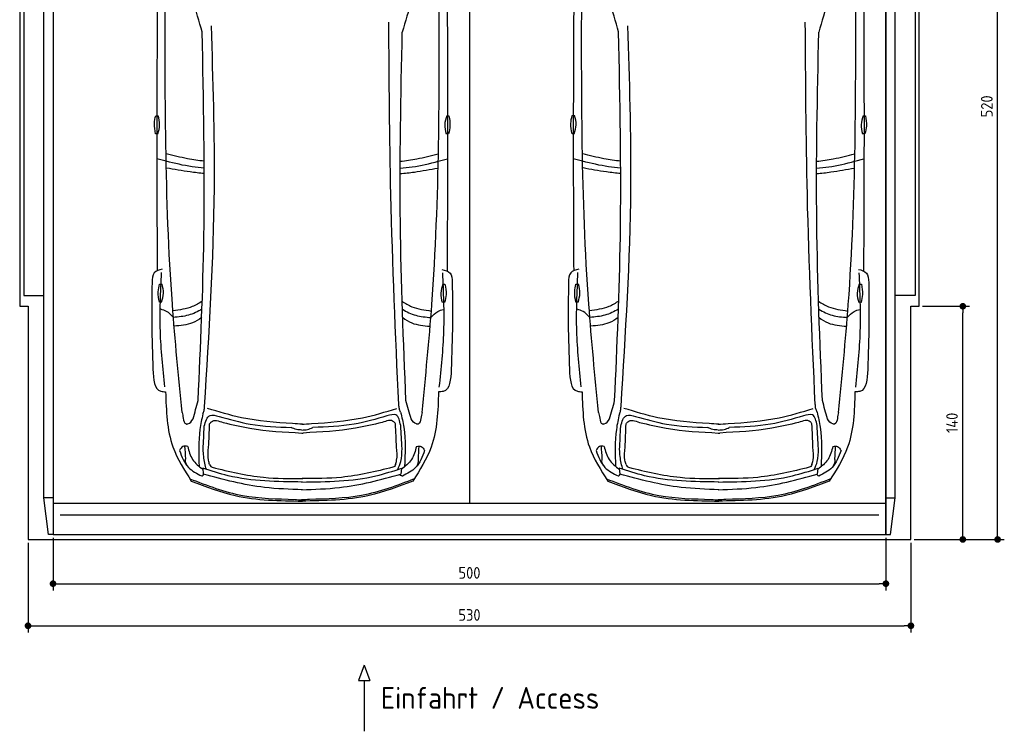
# Model space of a CAD drawing. Header units: millimetres. Extents: x -20 to 5911, y -1152 to 5573.
# Tile 1 of 3: x 0 to 5911, y -1152 to 3120. Entities that reach past the tile are written whole.
import ezdxf

# ---------------------------------------------------------------- set-up
doc = ezdxf.new("R2010")
doc.units = ezdxf.units.MM
for name, color, linetype in [('4', 3, 'Continuous'), ('5', 3, 'Continuous'), ('Car', 10, 'Continuous')]:
    doc.layers.add(name, color=color, linetype=linetype)
doc.styles.get("Standard").update_dxf_attribs({"font": 'ISOCP.SHX'})
doc.dimstyles.new('GEN-ISO', dxfattribs={"dimscale": 20, "dimtxt": 3.5, "dimasz": 2, "dimexe": 2, "dimexo": 1, "dimgap": 1.5, "dimtad": 1, "dimdec": 1, "dimdsep": 46, "dimtxsty": 'Standard', "dimblk": 'PUNKT', "dimcen": 2, "dimclrd": 256, "dimclre": 256, "dimclrt": 2, "dimadec": 0, "dimazin": 0, "dimtp": 0.1, "dimtm": 0.1, "dimtfac": 0.71, "dimtdec": 1, "dimtmove": 2, "dimatfit": 3, "dimldrblk": 'PUNKT', "dimfxl": 0, "dimtolj": 1, "dimarcsym": 0})

# ---------------------------------------------------------------- blocks, each defined once
blk = doc.blocks.new('PUNKT')
at = {"layer": '4', "color": 0, "linetype": 'ByBlock'}
blk.add_line((-0.5, 0), (-1, 0), dxfattribs=at)
at = {"layer": '4', "color": 0, "linetype": 'ByBlock', "const_width": 0.5}
blk.add_lwpolyline([(-0.25, 0, 1), (0.25, 0, 1)], format="xyb", close=True, dxfattribs=at)
blk = doc.blocks.new('*D7')
at = {"layer": '5', "lineweight": -2}
for p, q in [((50, -20), (50, -558)), ((5350, -20), (5350, -558)), ((90, -518), (5310, -518))]:
    blk.add_line(p, q, dxfattribs=at)
at = {"layer": 'DEFPOINTS', "color": 0}
for p in [(50, 0), (5350, 0), (5350, -518)]:
    blk.add_point(p, dxfattribs=at)
at = {"layer": '5', "lineweight": -2, "xscale": 40, "yscale": 40, "zscale": 40, "rotation": 180}
blk.add_blockref('PUNKT', (50, -518), dxfattribs=at)
at = {"layer": '5', "lineweight": -2, "xscale": 40, "yscale": 40, "zscale": 40}
blk.add_blockref('PUNKT', (5350, -518), dxfattribs=at)
at = {"layer": '5', "color": 2, "insert": (2700, -453), "char_height": 70, "attachment_point": 5}
blk.add_mtext('530', dxfattribs=at)
blk = doc.blocks.new('*D8')
at = {"layer": '5', "lineweight": -2}
for p, q in [((200, 10), (200, -305.5)), ((5200, 10), (5200, -305.5)), ((240, -265.5), (5160, -265.5))]:
    blk.add_line(p, q, dxfattribs=at)
at = {"layer": 'DEFPOINTS', "color": 0}
for p in [(200, 30), (5200, 30), (5200, -265.5)]:
    blk.add_point(p, dxfattribs=at)
at = {"layer": '5', "lineweight": -2, "xscale": 40, "yscale": 40, "zscale": 40, "rotation": 180}
blk.add_blockref('PUNKT', (200, -265.5), dxfattribs=at)
at = {"layer": '5', "lineweight": -2, "xscale": 40, "yscale": 40, "zscale": 40}
blk.add_blockref('PUNKT', (5200, -265.5), dxfattribs=at)
at = {"layer": '5', "color": 2, "insert": (2700, -200.5), "char_height": 70, "attachment_point": 5}
blk.add_mtext('500', dxfattribs=at)
blk = doc.blocks.new('*D3')
at = {"layer": '5', "lineweight": -2}
for p, q in [((5420, 5200), (5910.6, 5200)), ((5870.6, 40), (5870.6, 5160)), ((5370, 0), (5910.6, 0))]:
    blk.add_line(p, q, dxfattribs=at)
at = {"layer": 'DEFPOINTS', "color": 0}
for p in [(5400, 5200), (5870.6, 5200), (5350, 0)]:
    blk.add_point(p, dxfattribs=at)
at = {"layer": '5', "lineweight": -2, "xscale": 40, "yscale": 40, "zscale": 40}
for p, rotation in [((5870.6, 5200), 90), ((5870.6, 0), 270)]:
    blk.add_blockref('PUNKT', p, dxfattribs=dict(at, rotation=rotation))
at = {"layer": '5', "color": 2, "insert": (5805.6, 2600), "char_height": 70, "attachment_point": 5, "rotation": 90}
blk.add_mtext('\\A1;520', dxfattribs=at)
blk = doc.blocks.new('*D5')
at = {"layer": '5', "lineweight": -2}
for p, q in [((5420, 1400), (5701.5, 1400)), ((5661.5, 40), (5661.5, 1360)), ((5370, 0), (5701.5, 0))]:
    blk.add_line(p, q, dxfattribs=at)
at = {"layer": 'DEFPOINTS', "color": 0}
for p in [(5400, 1400), (5661.5, 1400), (5350, 0)]:
    blk.add_point(p, dxfattribs=at)
at = {"layer": '5', "lineweight": -2, "xscale": 40, "yscale": 40, "zscale": 40}
for p, rotation in [((5661.5, 1400), 90), ((5661.5, 0), 270)]:
    blk.add_blockref('PUNKT', p, dxfattribs=dict(at, rotation=rotation))
at = {"layer": '5', "color": 2, "insert": (5596.5, 700), "char_height": 70, "attachment_point": 5, "rotation": 90}
blk.add_mtext('\\A1;140', dxfattribs=at)

msp = doc.modelspace()

# ---------------------------------------------------------------- linework, layer by layer
for p, q in [((2700, 5063.5), (2700, 218)), ((172.5, 30), (145, 250)), ((200, 250), (145, 250)), ((5200, 250), (5255, 250)), ((5227.5, 30), (5255, 250)), ((200, 218), (5200, 218)), ((2068.28, -754.39), (2033.77, -847.09)), ((2068.28, -754.39), (2102.78, -847.09)), ((2033.77, -847.09), (2102.78, -847.09)), ((2068.28, -847.09), (2068.28, -1151.72))]:
    msp.add_line(p, q)
msp.add_lwpolyline([(5400, 3300), (5350, 3300), (5350, 5200), (50, 5200), (50, 3300), (0, 3300), (0, 1400), (50, 1400), (50, 0), (5350, 0), (5350, 1400), (5400, 1400)], close=True)
for points in [[(145, 250), (145, 5110)], [(145, 5110), (200, 5110), (200, 30), (172.5, 30)], [(200, 30), (5200, 30), (5200, 5110)], [(200, 5110), (200, 30)], [(5255, 5110), (5200, 5110), (5200, 30), (5227.5, 30)], [(5255, 250), (5255, 5110)], [(145, 3265), (25, 3265), (25, 1465), (145, 1465)], [(5255, 3265), (5375, 3265), (5375, 1465), (5255, 1465)], [(5157.98, 146.19), (4050, 146.19), (242.02, 146.19)]]:
    msp.add_lwpolyline(points)
at = {"layer": 'Car'}
for p, q in [((879.04, 2270.81), (823.26, 2284.8)), ((2512.49, 2270.12), (2568.29, 2284.06)), ((3379.03, 2270.84), (3323.25, 2284.82)), ((5012.49, 2270.14), (5068.28, 2284.08)), ((1098.88, 427.59), (1102.05, 391.87)), ((2291.08, 427.08), (2287.89, 391.36)), ((3598.88, 427.61), (3602.04, 391.89)), ((4791.08, 427.1), (4787.88, 391.39))]:
    msp.add_line(p, q, dxfattribs=at)
for points in [[(816.42, 2544.19), (831.4, 2544.19)], [(2563.95, 2543.73), (2576.88, 2543.48)], [(3316.41, 2544.22), (3331.39, 2544.22)], [(5063.94, 2543.75), (5076.87, 2543.51)], [(828.78, 2435.63), (815.84, 2435.63)], [(2574.25, 2434.95), (2559.27, 2435.24)], [(3328.77, 2435.66), (3315.83, 2435.66)], [(5074.24, 2434.98), (5059.27, 2435.26)], [(839.33, 1533.25), (854.31, 1533.25)], [(2540.16, 1532.06), (2553.09, 1531.82)], [(3339.32, 1533.27), (3354.3, 1533.27)], [(5040.15, 1532.08), (5053.09, 1531.84)], [(851.68, 1424.69), (838.75, 1424.69)], [(2550.46, 1423.29), (2535.48, 1423.57)], [(3351.68, 1424.71), (3338.74, 1424.71)], [(5050.45, 1423.31), (5035.48, 1423.59)]]:
    msp.add_lwpolyline(points, dxfattribs=at)
for centre, start, end in [((-4863.2, 1344.21), 15.945352, 19.596216), ((8253.95, 1338.65), 160.355167, 164.006031), ((-2363.21, 1344.24), 15.945352, 19.596216), ((10753.94, 1338.67), 160.355167, 164.006031)]:
    msp.add_arc(centre, 6197.21, start, end, dxfattribs=at)
for points in [[(975.01, 762.84), (916.63, 1411.98), (874.04, 3327.62)], [(2415.24, 762.23), (2474.17, 1411.32), (2518.39, 3326.92)], [(3475.01, 762.86), (3416.62, 1412), (3374.03, 3327.65)], [(4915.23, 762.25), (4974.16, 1411.34), (5018.38, 3326.95)], [(1109.66, 798.69), (1168.75, 2109.7), (1150.83, 3084)], [(2275.24, 810.46), (2228.24, 2069.53), (2216.08, 3104.53)], [(3609.65, 798.71), (3668.75, 2109.73), (3650.82, 3084.02)], [(4775.23, 810.49), (4728.23, 2069.55), (4716.07, 3104.55)], [(1071.59, 834.6), (1105.64, 1816.43), (1095.56, 3046.71)], [(2318.72, 834.07), (2285.06, 1899.19), (2296.63, 3046.2)], [(3571.59, 834.62), (3605.63, 1816.45), (3595.55, 3046.73)], [(4818.71, 834.1), (4785.05, 1899.21), (4796.62, 3046.23)], [(815.84, 2435.63), (808.6, 2496.91), (816.42, 2544.19)], [(828.78, 2435.63), (840.15, 2488.74), (831.4, 2544.19)], [(2563.95, 2543.73), (2551.58, 2490.84), (2559.27, 2435.24)], [(2576.88, 2543.48), (2582.96, 2482.08), (2574.25, 2434.95)], [(3315.83, 2435.66), (3308.6, 2496.93), (3316.41, 2544.22)], [(3328.77, 2435.66), (3340.14, 2488.77), (3331.39, 2544.22)], [(5063.94, 2543.75), (5051.57, 2490.86), (5059.27, 2435.26)], [(5076.87, 2543.51), (5082.95, 2482.1), (5074.24, 2434.98)], [(856.01, 1622.22), (807.76, 1600.34), (794.48, 1542.51)], [(871.39, 915.88), (844.39, 1251.43), (851.43, 1602.23)], [(2518.99, 915.18), (2546.28, 1250.71), (2539.53, 1601.52)], [(2534.98, 1621.51), (2583.21, 1599.59), (2596.44, 1541.75)], [(3356, 1622.24), (3307.75, 1600.37), (3294.47, 1542.53)], [(3371.38, 915.9), (3344.38, 1251.45), (3351.42, 1602.25)], [(5018.99, 915.2), (5046.27, 1250.73), (5039.52, 1601.54)], [(5034.97, 1621.53), (5083.2, 1599.61), (5096.43, 1541.77)], [(794.48, 1542.51), (792.97, 1294.46), (800, 1022.04)], [(2596.44, 1541.75), (2597.74, 1293.69), (2590.48, 1021.28)], [(3294.47, 1542.53), (3292.96, 1294.48), (3299.99, 1022.07)], [(5096.43, 1541.77), (5097.73, 1293.72), (5090.47, 1021.31)], [(838.75, 1424.69), (831.51, 1485.97), (839.33, 1533.25)], [(851.68, 1424.69), (863.05, 1477.8), (854.31, 1533.25)], [(2540.16, 1532.06), (2527.79, 1479.17), (2535.48, 1423.57)], [(2553.09, 1531.82), (2559.17, 1470.41), (2550.46, 1423.29)], [(3338.74, 1424.71), (3331.5, 1485.99), (3339.32, 1533.27)], [(3351.68, 1424.71), (3363.04, 1477.82), (3354.3, 1533.27)], [(5040.15, 1532.08), (5027.78, 1479.2), (5035.48, 1423.59)], [(5053.09, 1531.84), (5059.16, 1470.44), (5050.45, 1423.31)], [(922.6, 1333.15), (881.53, 1369.37), (846.93, 1381.8)], [(2468.14, 1332.49), (2509.24, 1368.68), (2543.93, 1381.11)], [(3422.59, 1333.17), (3381.52, 1369.4), (3346.92, 1381.83)], [(4968.13, 1332.52), (5009.23, 1368.71), (5043.92, 1381.13)], [(800, 1022.04), (847.84, 889.57), (876.11, 886.92)], [(2590.48, 1021.28), (2542.52, 888.85), (2514.25, 886.23)], [(3299.99, 1022.07), (3347.84, 889.59), (3376.1, 886.94)], [(5090.47, 1021.31), (5042.51, 888.87), (5014.24, 886.25)], [(876.11, 886.92), (920.06, 555.29), (1030.28, 350.7)], [(3376.1, 886.94), (3420.05, 555.31), (3530.27, 350.72)], [(1040.85, 724.11), (1071.59, 834.6)], [(2349.37, 723.56), (2318.72, 834.07)], [(2514.25, 886.23), (2470.02, 554.63), (2359.62, 350.14)], [(3540.84, 724.14), (3571.59, 834.62)], [(4849.36, 723.58), (4818.71, 834.1)], [(5014.24, 886.25), (4970.01, 554.66), (4859.61, 350.16)], [(1099.65, 753.78), (1107.14, 774.15), (1109.66, 798.69)], [(1638.04, 695.43), (1331.68, 730.95), (1127.21, 786.98)], [(1752.16, 695.38), (2058.54, 730.65), (2263.06, 786.5)], [(2286.54, 764.3), (2279.04, 784.68), (2276.52, 809.21)], [(3599.64, 753.8), (3607.13, 774.18), (3609.65, 798.71)], [(4138.03, 695.45), (3831.68, 730.98), (3627.21, 787.01)], [(4252.15, 695.41), (4558.53, 730.67), (4763.05, 786.52)], [(4786.53, 764.32), (4779.04, 784.7), (4776.51, 809.23)], [(975.01, 762.84), (981.87, 727.58), (998.53, 693.3), (1001.67, 692.8)], [(1099.65, 753.78), (1081.92, 661.09), (1077.31, 438.72)], [(1107.73, 679.67), (1142.72, 744.13), (1196.57, 739.06)], [(1140.2, 693.66), (1150.72, 706.59), (1221.3, 702.58)], [(1196.57, 739.06), (1382.79, 692.49), (1630.41, 672.53)], [(2204.49, 742.16), (2007.4, 692.23), (1759.76, 672.48)], [(2256.05, 693.63), (2245.53, 706.56), (2174.95, 702.55)], [(2287.02, 683.47), (2258.34, 747.24), (2204.49, 742.16)], [(2286.54, 764.3), (2305.62, 673.53), (2310.33, 436.25)], [(2415.24, 762.23), (2408.35, 726.98), (2391.66, 692.71), (2388.53, 692.21)], [(3475.01, 762.86), (3481.87, 727.6), (3498.52, 693.33), (3501.66, 692.82)], [(3599.64, 753.8), (3581.91, 661.11), (3577.3, 438.75)], [(3607.72, 679.69), (3642.71, 744.16), (3696.56, 739.09)], [(3640.19, 693.68), (3650.71, 706.61), (3721.29, 702.6)], [(3696.56, 739.09), (3882.78, 692.51), (4130.4, 672.56)], [(4704.48, 742.19), (4507.4, 692.25), (4259.76, 672.5)], [(4756.04, 693.65), (4745.53, 706.58), (4674.95, 702.57)], [(4787.01, 683.49), (4758.34, 747.26), (4704.48, 742.19)], [(4786.53, 764.32), (4805.62, 673.55), (4810.32, 436.28)], [(4915.23, 762.25), (4908.34, 727), (4891.65, 692.73), (4888.52, 692.24)], [(1101.3, 540.52), (1107.73, 679.67)], [(1134.2, 553.16), (1140.2, 693.66)], [(1221.3, 702.58), (1381.15, 667.99), (1693.75, 639.11)], [(1693.08, 657.09), (1661.68, 659.94), (1630.41, 672.53)], [(1697.38, 692.01), (1638.04, 695.43)], [(1692.81, 692.01), (1752.16, 695.38)], [(1693.08, 657.09), (1728.49, 659.91), (1759.76, 672.48)], [(2174.95, 702.55), (2015.1, 667.96), (1702.5, 639.07)], [(2262.05, 553.13), (2256.05, 693.63)], [(2295.06, 545.35), (2287.02, 683.47)], [(3601.29, 540.55), (3607.72, 679.69)], [(3634.2, 553.19), (3640.19, 693.68)], [(3721.29, 702.6), (3881.15, 668.01), (4193.75, 639.13)], [(4193.07, 657.11), (4161.67, 659.97), (4130.4, 672.56)], [(4197.37, 692.03), (4138.03, 695.45)], [(4192.8, 692.03), (4252.15, 695.41)], [(4193.07, 657.11), (4228.48, 659.94), (4259.76, 672.5)], [(4674.95, 702.57), (4515.09, 667.98), (4202.49, 639.1)], [(4762.04, 553.15), (4756.04, 693.65)], [(4795.05, 545.37), (4787.01, 683.49)], [(1693.75, 639.11), (1697.99, 638.92), (1702.55, 639.07)], [(4193.75, 639.13), (4197.98, 638.95), (4202.54, 639.1)], [(959.71, 534.51), (1013.18, 432.78), (1092.92, 381.24)], [(1008.7, 558.91), (979.91, 558.11), (959.98, 534.51)], [(996.96, 484.36), (992.04, 560.43)], [(1008.43, 558.91), (1037.75, 480.93), (1099.48, 420.92)], [(1120.97, 420.44), (1111.01, 457.57), (1101.3, 540.52)], [(1140.07, 449.68), (1133.53, 475.38), (1134.2, 553.16)], [(2256.18, 449.65), (2262.72, 475.35), (2262.05, 553.13)], [(2269, 419.95), (2288.18, 467.9), (2295.06, 545.35)], [(2381.65, 558.33), (2352.26, 480.38), (2290.49, 420.41)], [(2430.34, 533.89), (2376.8, 432.21), (2297, 380.73)], [(2381.38, 558.33), (2410.17, 557.5), (2430.08, 533.89)], [(2393.05, 483.77), (2398.04, 559.83)], [(3459.71, 534.54), (3513.17, 432.81), (3592.92, 381.26)], [(3508.69, 558.94), (3479.9, 558.13), (3459.98, 534.54)], [(3496.95, 484.38), (3492.03, 560.45)], [(3508.42, 558.94), (3537.74, 480.96), (3599.47, 420.94)], [(3620.96, 420.46), (3611, 457.59), (3601.29, 540.55)], [(3640.07, 449.7), (3633.52, 475.41), (3634.2, 553.19)], [(4756.17, 449.67), (4762.71, 475.38), (4762.04, 553.15)], [(4768.99, 419.97), (4788.17, 467.92), (4795.05, 545.37)], [(4881.64, 558.35), (4852.25, 480.4), (4790.48, 420.43)], [(4930.34, 533.91), (4876.79, 432.23), (4797, 380.75)], [(4881.37, 558.35), (4910.16, 557.52), (4930.07, 533.91)], [(4893.05, 483.79), (4898.03, 559.86)], [(1697.44, 344.88), (1251.06, 382.59), (1098.88, 427.59)], [(1140.07, 449.68), (1146.64, 438.37), (1155.53, 433.21)], [(1155.53, 433.21), (1463.85, 373.01), (1699.98, 365.4)], [(1692.46, 344.88), (2138.87, 382.22), (2291.08, 427.08)], [(2239.87, 433.15), (1931.55, 372.94), (1695.42, 365.34)], [(2256.18, 449.65), (2249.61, 438.34), (2239.87, 433.15)], [(4197.43, 344.9), (3751.05, 382.62), (3598.88, 427.61)], [(3640.07, 449.7), (3646.63, 438.39), (3655.53, 433.23)], [(3655.53, 433.23), (3963.85, 373.03), (4199.97, 365.42)], [(4192.45, 344.9), (4638.87, 382.24), (4791.08, 427.1)], [(4739.86, 433.17), (4431.54, 372.97), (4195.42, 365.36)], [(4756.17, 449.67), (4749.61, 438.36), (4739.86, 433.17)], [(1021.76, 364.12), (1337.49, 264.15), (1650.79, 239.94), (1697.45, 237.74)], [(1092.92, 381.24), (1096.69, 381.91), (1105.13, 391.02)], [(2368.15, 363.55), (2052.34, 263.85), (1739.02, 239.9), (1692.35, 237.74)], [(2297, 380.73), (2293.24, 381.4), (2284.8, 390.52)], [(3521.76, 364.15), (3837.48, 264.18), (4150.78, 239.96), (4197.45, 237.76)], [(3592.92, 381.26), (3596.68, 381.94), (3605.13, 391.05)], [(4868.14, 363.58), (4552.34, 263.87), (4239.01, 239.92), (4192.35, 237.76)], [(4797, 380.75), (4793.24, 381.43), (4784.79, 390.55)], [(1030.28, 350.7), (1292.91, 264.01), (1697.45, 230.46)], [(2359.62, 350.14), (2096.92, 263.67), (1692.35, 230.46)], [(3530.27, 350.72), (3792.9, 264.03), (4197.45, 230.48)], [(4859.61, 350.16), (4596.91, 263.69), (4192.34, 230.49)]]:
    msp.add_spline(points, degree=3, dxfattribs=at)
for points, knots in [([(826.19, 3308.31), (824.39, 2963.58), (822.05, 2395.99), (824.36, 1828.4), (825.58, 1612.62)], [30.2317921, 30.2317921, 30.2317921, 30.2317921, 135.7738464, 200.5104278, 200.5104278, 200.5104278, 200.5104278]), ([(2566.21, 3308.29), (2567.75, 2958.61), (2569.57, 2393.13), (2566.8, 1827.66), (2565.4, 1611.88)], [30.8675023, 30.8675023, 30.8675023, 30.8675023, 135.7738464, 200.5104278, 200.5104278, 200.5104278, 200.5104278]), ([(3326.19, 3308.33), (3324.38, 2963.61), (3322.05, 2396.02), (3324.35, 1828.43), (3325.57, 1612.64)], [30.2317921, 30.2317921, 30.2317921, 30.2317921, 135.7738464, 200.5104278, 200.5104278, 200.5104278, 200.5104278]), ([(5066.21, 3308.32), (5067.74, 2958.63), (5069.57, 2393.16), (5066.79, 1827.69), (5065.39, 1611.9)], [30.8675023, 30.8675023, 30.8675023, 30.8675023, 135.7738464, 200.5104278, 200.5104278, 200.5104278, 200.5104278]), ([(1107.28, 2270.84), (1073.98, 2274.73), (996.73, 2285.32), (921.12, 2304.85), (880.24, 2314.88)], [6.4329915, 6.4329915, 6.4329915, 6.4329915, 16.5424251, 29.8301072, 29.8301072, 29.8301072, 29.8301072]), ([(2284.47, 2270.36), (2317.69, 2274.23), (2394.88, 2284.74), (2470.44, 2304.19), (2511.36, 2314.73)], [6.4540006, 6.4540006, 6.4540006, 6.4540006, 16.5424251, 29.8301072, 29.8301072, 29.8301072, 29.8301072]), ([(3607.27, 2270.86), (3573.98, 2274.76), (3496.72, 2285.34), (3421.11, 2304.87), (3380.23, 2314.9)], [6.4329915, 6.4329915, 6.4329915, 6.4329915, 16.5424251, 29.8301072, 29.8301072, 29.8301072, 29.8301072]), ([(4784.47, 2270.39), (4817.68, 2274.25), (4894.87, 2284.76), (4970.43, 2304.22), (5011.35, 2314.75)], [6.4540006, 6.4540006, 6.4540006, 6.4540006, 16.5424251, 29.8301072, 29.8301072, 29.8301072, 29.8301072]), ([(1107.69, 2229.39), (1083.38, 2231.36), (1006.26, 2239.22), (930.79, 2257.96), (879.04, 2270.81)], [6.5564591, 6.5564591, 6.5564591, 6.5564591, 13.8699149, 29.8274463, 29.8274463, 29.8274463, 29.8274463]), ([(2284.04, 2228.91), (2308.28, 2230.85), (2385.32, 2238.66), (2460.73, 2257.31), (2512.49, 2270.12)], [6.5803524, 6.5803524, 6.5803524, 6.5803524, 13.8699149, 29.8274463, 29.8274463, 29.8274463, 29.8274463]), ([(3607.69, 2229.42), (3583.37, 2231.38), (3506.25, 2239.25), (3430.78, 2257.99), (3379.03, 2270.84)], [6.5564591, 6.5564591, 6.5564591, 6.5564591, 13.8699149, 29.8274463, 29.8274463, 29.8274463, 29.8274463]), ([(4784.03, 2228.94), (4808.27, 2230.88), (4885.31, 2238.68), (4960.72, 2257.34), (5012.49, 2270.14)], [6.5803524, 6.5803524, 6.5803524, 6.5803524, 13.8699149, 29.8274463, 29.8274463, 29.8274463, 29.8274463]), ([(1107.7, 2196.56), (1079.3, 2199.45), (1002.96, 2208.06), (927.32, 2221.74), (881.65, 2230)], [6.6327441, 6.6327441, 6.6327441, 6.6327441, 15.2289071, 29.6828472, 29.6828472, 29.6828472, 29.6828472]), ([(2284.04, 2196.09), (2312.34, 2198.95), (2388.6, 2207.48), (2464.17, 2221.08), (2509.85, 2229.31)], [6.6592474, 6.6592474, 6.6592474, 6.6592474, 15.2289071, 29.6828472, 29.6828472, 29.6828472, 29.6828472]), ([(3607.69, 2196.59), (3579.3, 2199.47), (3502.95, 2208.08), (3427.31, 2221.76), (3381.64, 2230.02)], [6.6327441, 6.6327441, 6.6327441, 6.6327441, 15.2289071, 29.6828472, 29.6828472, 29.6828472, 29.6828472]), ([(4784.03, 2196.11), (4812.34, 2198.97), (4888.6, 2207.51), (4964.17, 2221.11), (5009.84, 2229.33)], [6.6592474, 6.6592474, 6.6592474, 6.6592474, 15.2289071, 29.6828472, 29.6828472, 29.6828472, 29.6828472]), ([(1095.86, 1431.03), (1076.88, 1417.98), (1023.13, 1386.55), (959.79, 1377.7), (920.06, 1372.14)], [7.4489286, 7.4489286, 7.4489286, 7.4489286, 14.3334492, 26.2908128, 26.2908128, 26.2908128, 26.2908128]), ([(2295.78, 1429.96), (2314.49, 1417.12), (2367.99, 1385.93), (2430.99, 1377.07), (2470.71, 1371.48)], [7.5476492, 7.5476492, 7.5476492, 7.5476492, 14.3334492, 26.2908128, 26.2908128, 26.2908128, 26.2908128]), ([(3595.85, 1431.05), (3576.87, 1418), (3523.12, 1386.57), (3459.78, 1377.72), (3420.05, 1372.17)], [7.4489286, 7.4489286, 7.4489286, 7.4489286, 14.3334492, 26.2908128, 26.2908128, 26.2908128, 26.2908128]), ([(4795.77, 1429.98), (4814.48, 1417.15), (4867.98, 1385.96), (4930.98, 1377.1), (4970.7, 1371.51)], [7.5476492, 7.5476492, 7.5476492, 7.5476492, 14.3334492, 26.2908128, 26.2908128, 26.2908128, 26.2908128]), ([(1094.19, 1382.7), (1068.18, 1367.49), (1014.19, 1341.12), (953.34, 1335.83), (922.6, 1333.15)], [6.4830652, 6.4830652, 6.4830652, 6.4830652, 15.4380648, 24.5854757, 24.5854757, 24.5854757, 24.5854757]), ([(2297.37, 1381.73), (2323.12, 1366.7), (2376.86, 1340.52), (2437.39, 1335.2), (2468.14, 1332.49)], [6.572602, 6.572602, 6.572602, 6.572602, 15.4380648, 24.5854757, 24.5854757, 24.5854757, 24.5854757]), ([(3594.18, 1382.72), (3568.18, 1367.51), (3514.18, 1341.14), (3453.34, 1335.85), (3422.59, 1333.17)], [6.4830652, 6.4830652, 6.4830652, 6.4830652, 15.4380648, 24.5854757, 24.5854757, 24.5854757, 24.5854757]), ([(4797.36, 1381.76), (4823.11, 1366.72), (4876.85, 1340.54), (4937.39, 1335.22), (4968.13, 1332.52)], [6.572602, 6.572602, 6.572602, 6.572602, 15.4380648, 24.5854757, 24.5854757, 24.5854757, 24.5854757]), ([(1092.39, 1332.66), (1075.02, 1319.69), (1025.47, 1288.96), (965.13, 1283.82), (928.31, 1280.69)], [6.8005863, 6.8005863, 6.8005863, 6.8005863, 13.2652487, 24.5027164, 24.5027164, 24.5027164, 24.5027164]), ([(2299.09, 1331.59), (2316.22, 1318.84), (2365.55, 1288.37), (2425.57, 1283.21), (2462.39, 1280.04)], [6.8925435, 6.8925435, 6.8925435, 6.8925435, 13.2652487, 24.5027164, 24.5027164, 24.5027164, 24.5027164]), ([(3592.38, 1332.68), (3575.02, 1319.71), (3525.46, 1288.98), (3465.12, 1283.85), (3428.3, 1280.71)], [6.8005863, 6.8005863, 6.8005863, 6.8005863, 13.2652487, 24.5027164, 24.5027164, 24.5027164, 24.5027164]), ([(4799.08, 1331.62), (4816.21, 1318.87), (4865.54, 1288.39), (4925.56, 1283.23), (4962.38, 1280.06)], [6.8925435, 6.8925435, 6.8925435, 6.8925435, 13.2652487, 24.5027164, 24.5027164, 24.5027164, 24.5027164]), ([(1697.44, 298.9), (1621.3, 301.28), (1419.4, 307.6), (1223.73, 358.68), (1102.05, 391.87)], [0, 0, 0, 0, 22.79473, 60.4405335, 60.4405335, 60.4405335, 60.4405335]), ([(1692.41, 298.9), (1768.56, 301.22), (1970.46, 307.36), (2166.18, 358.28), (2287.89, 391.36)], [0, 0, 0, 0, 22.79473, 60.4405335, 60.4405335, 60.4405335, 60.4405335]), ([(4197.44, 298.92), (4121.29, 301.31), (3919.4, 307.62), (3723.72, 358.7), (3602.04, 391.89)], [0, 0, 0, 0, 22.79473, 60.4405335, 60.4405335, 60.4405335, 60.4405335]), ([(4192.41, 298.93), (4268.55, 301.24), (4470.46, 307.39), (4666.17, 358.3), (4787.88, 391.39)], [0, 0, 0, 0, 22.79473, 60.4405335, 60.4405335, 60.4405335, 60.4405335])]:
    msp.add_open_spline(points, degree=3, knots=knots, dxfattribs=at)
for points, end_tangent in [([(1001.67, 692.8), (1009, 693.77), (1040.85, 724.11)], (0.2734089, 0.9618979)), ([(2388.53, 692.21), (2381.19, 693.19), (2349.37, 723.56)], (-0.2725926, 0.9621296)), ([(3501.66, 692.82), (3508.99, 693.8), (3540.84, 724.14)], (0.2734089, 0.9618979)), ([(4888.52, 692.24), (4881.18, 693.21), (4849.36, 723.58)], (-0.2725926, 0.9621296)), ([(1004.49, 442.76), (995.67, 478.41), (996.96, 484.36)], (-0.0338838, 0.9994258)), ([(2385.49, 442.17), (2394.34, 477.82), (2393.05, 483.77)], (0.0347318, 0.9993967)), ([(3504.49, 442.78), (3495.66, 478.44), (3496.95, 484.38)], (-0.0338838, 0.9994258)), ([(4885.48, 442.2), (4894.34, 477.84), (4893.05, 483.79)], (0.0347318, 0.9993967))]:
    msp.add_spline(points, degree=3, dxfattribs=dict(at, end_tangent=end_tangent))

# ---------------------------------------------------------------- texts
msp.add_text('Einfahrt / Access', height=131.25).set_placement((2168.69, -1016.67))

# ---------------------------------------------------------------- dimensions: what is measured, and where the dimension line sits
at = {"layer": '5'}
for base, p2, picture, middle in [((5870.6, 5200), (5400, 5200), '*D3', (5805.6, 2600)), ((5661.5, 1400), (5400, 1400), '*D5', (5596.5, 700))]:
    dim = msp.add_linear_dim(base=base, p1=(5350, 0), p2=p2, angle=270, dimstyle='GEN-ISO', override={"dimlfac": 0.1}, dxfattribs=at)
    dim.commit()
    dim.dimension.update_dxf_attribs({"geometry": picture, "text_midpoint": middle})
for base, p1, p2, picture, middle in [((5350, -517.99), (50, 0), (5350, 0), '*D7', (2700, -452.99)), ((5200, -265.52), (200, 30), (5200, 30), '*D8', (2700, -200.52))]:
    dim = msp.add_linear_dim(base=base, p1=p1, p2=p2, dimstyle='GEN-ISO', override={"dimlfac": 0.1, "dimtolj": 0}, dxfattribs=at)
    dim.commit()
    dim.dimension.update_dxf_attribs({"geometry": picture, "text_midpoint": middle})

doc.saveas('drawing.dxf')
